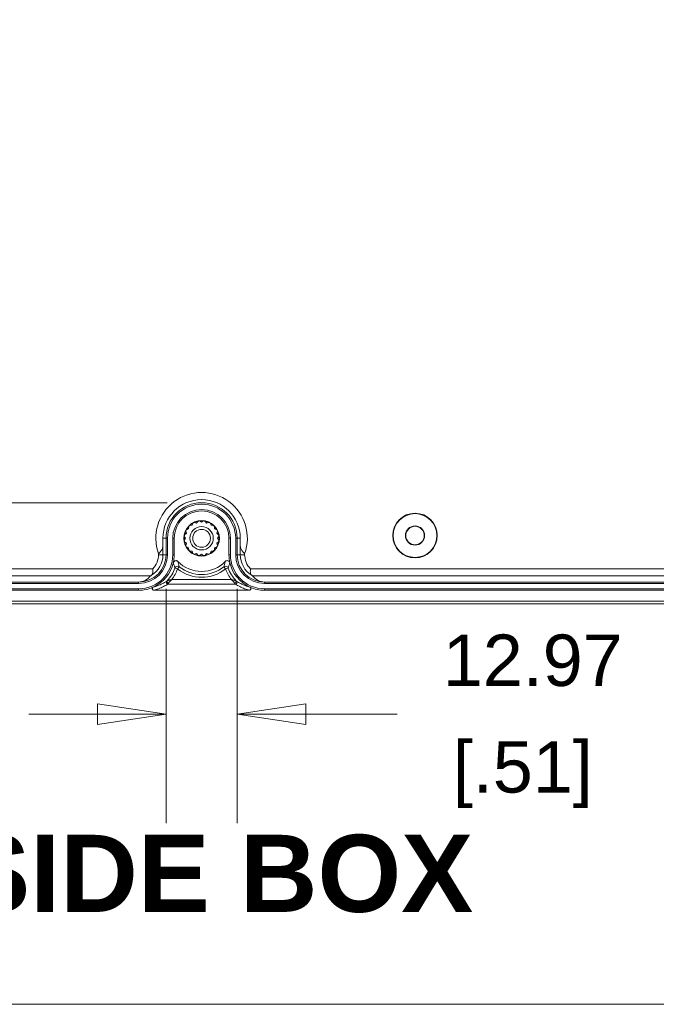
# Model space of a CAD drawing. Header units: millimetres. Extents: x 32 to 1714, y 32 to 1317.
# Tile 3 of 28: x 298 to 414, y 48 to 227. Entities that reach past the tile are written whole.
import ezdxf

# ---------------------------------------------------------------- set-up
doc = ezdxf.new("R2010")
doc.units = ezdxf.units.MM
doc.header["$LTSCALE"] = 6.25
for name, color, linetype, lineweight in [('Dimension (ANSI)', 7, 'Continuous', 9), ('Sketch Geometry (ANSI)', 7, 'Continuous', 9), ('Symbol (ANSI)', 7, 'Continuous', 9), ('Visible (ANSI)', 7, 'Continuous', 9), ('Visible Narrow (ANSI)', 7, 'Continuous', 9)]:
    doc.layers.add(name, color=color, linetype=linetype, lineweight=lineweight)
doc.styles.add('Label Text (ANSI)', font='arialbd.ttf')
doc.styles.add('Note Text (ANSI)', font='arial.ttf')
doc.dimstyles.new('Default - mm_inch (ANSI)', dxfattribs={"dimscale": 6.25, "dimtxt": 1.5, "dimasz": 2, "dimexe": 3.175, "dimexo": 1, "dimgap": 0.8, "dimtad": 0, "dimtih": 1, "dimtoh": 1, "dimrnd": 1e-08, "dimzin": 4, "dimdsep": 46, "dimtxsty": 'Note Text (ANSI)', "dimblk": 'Filled-1', "dimcen": 0.09, "dimdle": 10, "dimclrd": 256, "dimclre": 256, "dimclrt": 256, "dimadec": 1, "dimazin": 0, "dimtfac": 1.333333, "dimtofl": 0, "dimtmove": 0, "dimatfit": 3, "dimfxl": 1, "dimtolj": 1, "dimtzin": 0, "dimlwd": -1, "dimlwe": -1, "dimarcsym": 0})

# ---------------------------------------------------------------- blocks, each defined once
blk = doc.blocks.new('Borders Default Border')
at = {"layer": 'Sketch Geometry (ANSI)', "flags": 128}
blk.add_lwpolyline([(7.62, 7.62), (7.62, 208.28), (271.78, 208.28), (271.78, 7.62), (7.62, 7.62)], dxfattribs=at)
blk = doc.blocks.new('Filled-1')
at = {"color": 0}
for p, q in [((0, 0), (-1, 0.15)), ((-1, 0.15), (-1, -0.15)), ((-1, 0), (0, 0)), ((-1, -0.15), (0, 0))]:
    blk.add_line(p, q, dxfattribs=at)
at = {"color": 0, "flags": 128}
blk.add_lwpolyline([(-1, -0.15), (0, 0), (-1, 0.15), (-1, -0.15)], dxfattribs=at)
at = {"color": 0}
blk.add_solid([(-1, -0.15), (0, 0), (-1, 0.15), (-1, -0.15)], dxfattribs=at)
blk = doc.blocks.new('*D35')
at = {"layer": 'Defpoints', "color": 0, "transparency": 16777216}
for p in [(330.94, 341.63), (274.22, 139.08), (330.94, 139.08)]:
    blk.add_point(p, dxfattribs=at)
at = {"layer": 'Dimension (ANSI)', "transparency": 16777216}
for p, q in [((324.69, 341.63), (254.38, 341.63)), ((274.22, 329.13), (274.22, 280.92)), ((274.22, 151.58), (274.22, 239.33)), ((324.69, 139.08), (254.38, 139.08))]:
    blk.add_line(p, q, dxfattribs=at)
at = {"layer": 'Dimension (ANSI)', "transparency": 16777216, "xscale": 12.5, "yscale": 12.5, "zscale": 12.5}
for p, rotation in [((274.22, 341.63), 90), ((274.22, 139.08), 270)]:
    blk.add_blockref('Filled-1', p, dxfattribs=dict(at, rotation=rotation))
at = {"layer": 'Dimension (ANSI)', "transparency": 16777216, "char_height": 9.375, "attachment_point": 5, "style": 'Note Text (ANSI)'}
for s, insert in [('\\A1; 202.54', (274.22, 269.91)), ('\\A1;[7.97]', (274.22, 249.12))]:
    blk.add_mtext(s, dxfattribs=dict(at, insert=insert))
blk = doc.blocks.new('*D38')
at = {"layer": 'Defpoints', "color": 0, "transparency": 16777216}
for p in [(324.45, 129.6), (337.42, 129.6), (337.42, 100.51)]:
    blk.add_point(p, dxfattribs=at)
at = {"layer": 'Dimension (ANSI)', "transparency": 16777216}
for p, q in [((324.45, 123.35), (324.45, 80.66)), ((337.42, 123.35), (337.42, 80.66)), ((311.95, 100.51), (299.45, 100.51)), ((349.92, 100.51), (366.59, 100.51))]:
    blk.add_line(p, q, dxfattribs=at)
at = {"layer": 'Dimension (ANSI)', "transparency": 16777216, "xscale": 12.5, "yscale": 12.5, "zscale": 12.5}
blk.add_blockref('Filled-1', (324.45, 100.51), dxfattribs=at)
at = {"layer": 'Dimension (ANSI)', "transparency": 16777216, "xscale": 12.5, "yscale": 12.5, "zscale": 12.5, "rotation": 180}
blk.add_blockref('Filled-1', (337.42, 100.51), dxfattribs=at)
at = {"layer": 'Dimension (ANSI)', "transparency": 16777216, "char_height": 9.375, "attachment_point": 5, "style": 'Note Text (ANSI)'}
for s, insert in [('\\A1; 12.97', (389.5, 110.29)), ('\\A1;[.51]', (389.5, 89.5))]:
    blk.add_mtext(s, dxfattribs=dict(at, insert=insert))

msp = doc.modelspace()

# ---------------------------------------------------------------- linework, layer by layer
at = {"layer": 'Visible (ANSI)'}
for p, q in [((328.5919, 134.7362), (328.5749, 134.3138)), ((329.2211, 134.9601), (328.7987, 134.943)), ((329.3678, 135.3565), (329.2211, 134.9601)), ((330.0354, 135.375), (329.6284, 135.4893)), ((330.2974, 135.7066), (330.0354, 135.375)), ((330.938, 135.5179), (330.5863, 135.7524)), ((331.2897, 135.7524), (330.938, 135.5179)), ((331.8406, 135.375), (331.5786, 135.7066)), ((332.2476, 135.4893), (331.8406, 135.375)), ((332.6549, 134.9601), (332.5082, 135.3565)), ((333.0773, 134.943), (332.6549, 134.9601)), ((333.3011, 134.3138), (333.2841, 134.7362)), ((327.7825, 132.9486), (328.017, 132.5969)), ((328.16, 133.4996), (327.8283, 133.2375)), ((328.0457, 133.9065), (328.16, 133.4996)), ((328.5749, 134.3138), (328.1785, 134.1671)), ((333.6975, 134.1671), (333.3011, 134.3138)), ((333.716, 133.4996), (333.8303, 133.9065)), ((334.0477, 133.2375), (333.716, 133.4996)), ((333.859, 132.5969), (334.0935, 132.9486)), ((324.4526, 132.5969), (324.4526, 129.6037)), ((324.7221, 132.5969), (324.7221, 129.6037)), ((325.6797, 132.5969), (325.6797, 129.6037)), ((325.9493, 132.5969), (325.9493, 129.6037)), ((328.017, 132.5969), (327.7825, 132.2452)), ((327.8283, 131.9563), (328.16, 131.6943)), ((328.16, 131.6943), (328.0457, 131.2874)), ((333.716, 131.6943), (334.0477, 131.9563)), ((333.8303, 131.2874), (333.716, 131.6943)), ((334.0935, 132.2452), (333.859, 132.5969)), ((335.9268, 129.6037), (335.9268, 132.5969)), ((336.1963, 129.6037), (336.1963, 132.5969)), ((337.1539, 129.6037), (337.1539, 132.5969)), ((337.4234, 129.6037), (337.4234, 132.5969)), ((328.1785, 131.0267), (328.5749, 130.88)), ((328.5749, 130.88), (328.5919, 130.4577)), ((328.7987, 130.2508), (329.2211, 130.2338)), ((329.2211, 130.2338), (329.3678, 129.8374)), ((329.6284, 129.7046), (330.0354, 129.8189)), ((330.0354, 129.8189), (330.2974, 129.4872)), ((330.5863, 129.4415), (330.938, 129.6759)), ((330.938, 129.6759), (331.2897, 129.4415)), ((331.5786, 129.4872), (331.8406, 129.8189)), ((331.8406, 129.8189), (332.2476, 129.7046)), ((332.5082, 129.8374), (332.6549, 130.2338)), ((332.6549, 130.2338), (333.0773, 130.2508)), ((333.2841, 130.4577), (333.3011, 130.88)), ((333.3011, 130.88), (333.6975, 131.0267)), ((319.4639, 124.3454), (206.0247, 124.3454)), ((319.4639, 124.6149), (206.0253, 124.6149)), ((455.8507, 124.6149), (342.4121, 124.6149)), ((455.8513, 124.3454), (342.4121, 124.3454)), ((319.4639, 123.3878), (206.0247, 123.3878)), ((319.4639, 123.1183), (206.0247, 123.1183)), ((339.6258, 123.1183), (322.2503, 123.1183)), ((455.8513, 123.3878), (342.4121, 123.3878)), ((455.8513, 123.1183), (342.4121, 123.1183)), ((189.2563, 121.1228), (472.6197, 121.1228)), ((189.2563, 121.1097), (472.6197, 121.1097)), ((472.6023, 120.6413), (189.2737, 120.6413))]:
    msp.add_line(p, q, dxfattribs=at)
for centre, radius in [((369.8503, 133.0958), 4.0694), ((369.8503, 133.0958), 3.991), ((330.938, 132.5969), 3.2427), ((330.938, 132.5969), 3.2392), ((330.938, 132.5969), 2.1336), ((369.8503, 133.0958), 1.7461), ((369.8503, 133.0958), 1.6851), ((330.938, 132.5969), 1.6256)]:
    msp.add_circle(centre, radius, dxfattribs=at)
for centre, radius, start, end in [((330.938, 132.5969), 6.4854, 0, 180), ((330.938, 132.5969), 6.2159, 0, 180), ((330.938, 132.5969), 5.2583, 0, 180), ((330.938, 132.5969), 4.9887, 0, 180), ((330.938, 132.5969), 3.175, 132.35966, 137.64034), ((330.938, 132.5969), 3.175, 114.35966, 119.64034), ((330.938, 132.5969), 3.175, 96.35966, 101.64034), ((330.938, 132.5969), 3.175, 78.35966, 83.64034), ((330.938, 132.5969), 3.175, 60.35966, 65.64034), ((330.938, 132.5969), 3.175, 42.35966, 47.64034), ((330.938, 132.5969), 3.175, 168.35966, 173.64034), ((330.938, 132.5969), 3.175, 150.35966, 155.64034), ((330.938, 132.5969), 3.175, 24.35966, 29.64034), ((330.938, 132.5969), 3.175, 6.35966, 11.64034), ((330.938, 132.5969), 3.175, 186.35966, 191.64034), ((330.938, 132.5969), 3.175, 204.35966, 209.64034), ((330.938, 132.5969), 3.175, 330.35966, 335.64034), ((330.938, 132.5969), 3.175, 348.35966, 353.64034), ((319.4639, 129.6037), 4.9887, 270, 0), ((319.4639, 129.6037), 5.2583, 270, 0), ((319.4639, 129.6037), 6.2159, 270, 0), ((319.4639, 129.6037), 6.4854, 346.89377, 0), ((330.938, 132.5969), 3.175, 222.35966, 227.64034), ((330.938, 132.5969), 3.175, 240.35966, 245.64034), ((330.938, 132.5969), 3.175, 258.35966, 263.64034), ((330.938, 132.5969), 3.175, 276.35966, 281.64034), ((330.938, 132.5969), 3.175, 294.35966, 299.64034), ((330.938, 132.5969), 3.175, 312.35966, 317.64034), ((342.4121, 129.6037), 6.4854, 180, 193.10623), ((342.4121, 129.6037), 6.2159, 180, 270), ((342.4121, 129.6037), 5.2583, 180, 270), ((342.4121, 129.6037), 4.9887, 180, 270), ((319.4639, 129.6037), 6.4854, 294.249415, 346.89377), ((330.938, 132.5969), 6.0414, 224.412435, 315.587565), ((342.4121, 129.6037), 6.4854, 193.10623, 245.750585), ((319.4639, 129.6037), 6.4854, 270, 294.249415), ((342.4121, 129.6037), 6.4854, 245.750585, 270)]:
    msp.add_arc(centre, radius, start, end, dxfattribs=at)
for centre, start_param, end_param in [((319.4639, 127.9408), 3.14159265, 3.99012242), ((342.4121, 127.9408), 2.29306288, 3.14159265)]:
    msp.add_ellipse(centre, major_axis=(0, 3.3259), ratio=0.86604739, start_param=start_param, end_param=end_param, dxfattribs=at)
for points in [[(328.1785, 134.1671), (328.2928, 134.368), (328.4292, 134.5563), (328.5844, 134.7277)], [(328.7987, 134.943), (328.9696, 135.0988), (329.1575, 135.2357), (329.358, 135.3507)], [(329.6284, 135.4893), (329.839, 135.5846), (330.0601, 135.6567), (330.2863, 135.7042)], [(330.5863, 135.7524), (330.8161, 135.778), (331.0486, 135.7783), (331.2784, 135.7535)], [(331.5786, 135.7066), (331.805, 135.66), (332.0263, 135.5884), (332.2372, 135.4938)], [(332.5082, 135.3565), (332.7091, 135.2421), (332.8974, 135.1057), (333.0688, 134.9506)], [(333.2841, 134.7362), (333.4399, 134.5654), (333.5767, 134.3774), (333.6918, 134.1769)], [(327.7825, 132.2452), (327.7569, 132.475), (327.7567, 132.7075), (327.7814, 132.9373)], [(327.8283, 133.2375), (327.8749, 133.4639), (327.9466, 133.6852), (328.0411, 133.8961)], [(333.8303, 133.9065), (333.9257, 133.6959), (333.9978, 133.4749), (334.0453, 133.2486)], [(334.0935, 132.9486), (334.1191, 132.7189), (334.1193, 132.4864), (334.0946, 132.2565)], [(323.8892, 132.5969), (323.8878, 132.2206), (323.8863, 131.8236), (323.8849, 131.4151)], [(328.0457, 131.2874), (327.9503, 131.4979), (327.8782, 131.719), (327.8307, 131.9452)], [(334.0477, 131.9563), (334.0011, 131.7299), (333.9295, 131.5087), (333.8349, 131.2977)], [(337.9912, 131.4151), (337.9897, 131.8236), (337.9882, 132.2206), (337.9868, 132.5969)], [(328.5919, 130.4577), (328.4362, 130.6285), (328.2993, 130.8164), (328.1842, 131.0169)], [(329.3678, 129.8374), (329.1669, 129.9517), (328.9786, 130.0882), (328.8072, 130.2433)], [(330.2974, 129.4872), (330.071, 129.5339), (329.8498, 129.6055), (329.6388, 129.7)], [(331.2897, 129.4415), (331.06, 129.4159), (330.8274, 129.4156), (330.5976, 129.4403)], [(332.2476, 129.7046), (332.037, 129.6092), (331.8159, 129.5371), (331.5897, 129.4896)], [(333.0773, 130.2508), (332.9065, 130.0951), (332.7185, 129.9582), (332.518, 129.8431)], [(333.6975, 131.0267), (333.5832, 130.8258), (333.4468, 130.6375), (333.2917, 130.4661)]]:
    msp.add_open_spline(points, degree=3, dxfattribs=at)
for points, knots in [([(323.0867, 129.7667), (323.088, 129.768), (323.0894, 129.7694), (323.2401, 129.9179), (323.3826, 130.0625), (323.6374, 130.3858), (323.7373, 130.5559), (323.8632, 130.9518), (323.884, 131.1607), (323.8849, 131.4151)], [-0.240631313, -0.240631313, -0.240631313, -0.240631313, -0.239946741, -0.239946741, -0.164716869, -0.164716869, -0.082333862, -0.082333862, 0, 0, 0, 0]), ([(337.9912, 131.4151), (337.992, 131.1607), (338.0128, 130.9518), (338.1387, 130.5559), (338.2386, 130.3858), (338.4934, 130.0625), (338.6359, 129.9179), (338.7866, 129.7694), (338.788, 129.768), (338.7893, 129.7667)], [-0.201034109, -0.201034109, -0.201034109, -0.201034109, -0.13205249, -0.13205249, -0.063029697, -0.063029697, 0, 0, 0.000573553, 0.000573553, 0.000573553, 0.000573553]), ([(326.6225, 128.3691), (326.5771, 128.4155), (326.523, 128.4526), (326.4036, 128.5039), (326.3395, 128.5177), (326.2096, 128.5198), (326.145, 128.5082), (326.0241, 128.4609), (325.9688, 128.4257), (325.8868, 128.3475), (325.8569, 128.3093), (325.809, 128.2253), (325.7913, 128.1801), (325.7803, 128.1331)], [0, 0, 0, 0, 0.019536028, 0.019536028, 0.039068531, 0.039068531, 0.058598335, 0.058598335, 0.078127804, 0.078127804, 0.092653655, 0.092653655, 0.107179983, 0.107179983, 0.107179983, 0.107179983]), ([(336.0957, 128.1331), (336.081, 128.1964), (336.054, 128.2562), (335.9787, 128.362), (335.9311, 128.4071), (335.8212, 128.4765), (335.7601, 128.5001), (335.6321, 128.5225), (335.5665, 128.5212), (335.4559, 128.4969), (335.4105, 128.4798), (335.3259, 128.433), (335.2873, 128.4036), (335.2535, 128.3691)], [0, 0, 0, 0, 0.019536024, 0.019536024, 0.039068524, 0.039068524, 0.058598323, 0.058598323, 0.078127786, 0.078127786, 0.092653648, 0.092653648, 0.107179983, 0.107179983, 0.107179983, 0.107179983]), ([(321.7908, 125.8446), (321.7871, 125.8423), (321.7834, 125.8399), (321.7337, 125.8086), (321.6947, 125.785), (321.6414, 125.7528), (321.6262, 125.7436), (321.6251, 125.7421)], [0.3992940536, 0.3992940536, 0.3992940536, 0.3992940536, 0.4013609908, 0.4013609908, 0.4275592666, 0.4275592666, 0.4524764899, 0.4524764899, 0.4524764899, 0.4524764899]), ([(321.7908, 125.8446), (321.8293, 125.869), (321.8631, 125.8987), (321.9503, 126.0045), (321.9893, 126.0948), (322.0401, 126.3164), (322.0504, 126.4448), (322.0506, 126.7283), (322.0397, 126.8806), (322.023, 127.0356), (322.0228, 127.0373), (322.0226, 127.039)], [0.085748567, 0.085748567, 0.085748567, 0.085748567, 0.112892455, 0.112892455, 0.165905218, 0.165905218, 0.220048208, 0.220048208, 0.276113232, 0.276113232, 0.27673572, 0.27673572, 0.27673572, 0.27673572]), ([(339.8534, 127.039), (339.8532, 127.0373), (339.853, 127.0356), (339.8363, 126.8806), (339.8254, 126.7283), (339.8256, 126.4448), (339.8359, 126.3164), (339.8867, 126.0948), (339.9257, 126.0045), (340.0129, 125.8987), (340.0467, 125.869), (340.0852, 125.8446)], [-0.000514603, -0.000514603, -0.000514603, -0.000514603, 0, 0, 0.046348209, 0.046348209, 0.091107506, 0.091107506, 0.134932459, 0.134932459, 0.157371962, 0.157371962, 0.157371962, 0.157371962]), ([(340.2509, 125.7421), (340.2498, 125.7436), (340.2346, 125.7528), (340.1814, 125.785), (340.1423, 125.8086), (340.0926, 125.8399), (340.0889, 125.8423), (340.0852, 125.8446)], [0.4578740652, 0.4578740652, 0.4578740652, 0.4578740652, 0.4827912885, 0.4827912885, 0.5089895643, 0.5089895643, 0.5110565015, 0.5110565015, 0.5110565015, 0.5110565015]), ([(322.1275, 123.6905), (322.0918, 123.6745), (322.0596, 123.6516), (322.0059, 123.5948), (321.9848, 123.5615), (321.9567, 123.4887), (321.9499, 123.4499), (321.9516, 123.3721), (321.96, 123.3337), (321.9911, 123.2623), (322.0135, 123.23), (322.0694, 123.1758), (322.1024, 123.1544), (322.1741, 123.1256), (322.212, 123.1183), (322.2503, 123.1183)], [0, 0, 0, 0, 0.0117617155, 0.0117617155, 0.0235058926, 0.0235058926, 0.0352252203, 0.0352252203, 0.0469267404, 0.0469267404, 0.0586277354, 0.0586277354, 0.070345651, 0.070345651, 0.0818546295, 0.0818546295, 0.0818546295, 0.0818546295]), ([(339.6258, 123.1183), (339.6649, 123.1183), (339.7036, 123.1259), (339.7759, 123.1556), (339.8087, 123.1773), (339.8642, 123.2321), (339.8863, 123.2647), (339.9167, 123.3363), (339.9248, 123.3747), (339.9258, 123.4526), (339.9186, 123.4912), (339.89, 123.5637), (339.8687, 123.5968), (339.8151, 123.6525), (339.7835, 123.6748), (339.7485, 123.6905)], [0, 0, 0, 0, 0.0117567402, 0.0117567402, 0.0234915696, 0.0234915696, 0.0352024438, 0.0352024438, 0.046901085, 0.046901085, 0.0586062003, 0.0586062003, 0.0703326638, 0.0703326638, 0.0818542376, 0.0818542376, 0.0818542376, 0.0818542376])]:
    msp.add_open_spline(points, degree=3, knots=knots, dxfattribs=at)
at = {"layer": 'Visible Narrow (ANSI)'}
for p, q in [((323.8849, 129.6037), (323.8849, 131.4151)), ((324.4526, 132.5969), (323.8892, 132.5969)), ((324.4526, 132.5969), (324.7221, 132.5969)), ((325.9493, 132.5969), (325.6797, 132.5969)), ((335.9268, 132.5969), (336.1963, 132.5969)), ((337.4234, 132.5969), (337.1539, 132.5969)), ((337.4234, 132.5969), (337.9868, 132.5969)), ((337.9912, 131.4151), (337.9912, 129.6037)), ((323.0867, 129.7667), (323.0867, 129.6037)), ((323.8849, 129.6037), (323.0867, 129.6037)), ((324.4526, 129.6037), (323.8849, 129.6037)), ((324.4526, 129.6037), (324.7221, 129.6037)), ((325.9493, 129.6037), (325.6797, 129.6037)), ((335.9268, 129.6037), (336.1963, 129.6037)), ((337.4234, 129.6037), (337.1539, 129.6037)), ((337.9912, 129.6037), (337.4234, 129.6037)), ((338.7893, 129.6037), (337.9912, 129.6037)), ((338.7893, 129.6037), (338.7893, 129.7667)), ((322.0226, 127.039), (204.5634, 127.039)), ((205.4614, 125.7421), (321.6251, 125.7421)), ((326.5549, 126.9979), (326.0866, 127.17)), ((326.8624, 127.3908), (326.5549, 126.9979)), ((335.3211, 126.9979), (335.0136, 127.3908)), ((335.7894, 127.17), (335.3211, 126.9979)), ((457.3126, 127.039), (339.8534, 127.039)), ((340.2509, 125.7421), (456.4146, 125.7421)), ((319.4639, 124.6149), (319.4639, 124.3454)), ((324.8074, 124.2541), (337.0686, 124.2541)), ((336.3826, 125.0521), (325.4934, 125.0521)), ((342.4121, 124.6149), (342.4121, 124.3454)), ((319.4639, 123.1183), (319.4639, 123.3878)), ((342.4121, 123.1183), (342.4121, 123.3878))]:
    msp.add_line(p, q, dxfattribs=at)
for centre, radius, start, end in [((330.938, 132.5969), 8.3459, 340.176914, 199.823086), ((330.938, 132.5969), 7.0488, 0, 180), ((319.4639, 129.6037), 4.421, 301.758339, 0), ((319.4639, 129.6037), 3.6228, 314.933677, 0), ((342.4121, 129.6037), 4.421, 180, 238.241661), ((342.4121, 129.6037), 3.6228, 180, 225.066323), ((319.4639, 129.6037), 7.0557, 317.707467, 339.823068), ((319.4639, 129.6037), 7.5546, 322.951776, 339.823068), ((330.938, 132.5969), 7.1106, 231.944516, 308.055484), ((330.938, 132.5969), 6.6117, 231.944516, 308.055484), ((342.4121, 129.6037), 7.5546, 200.176932, 217.048224), ((342.4121, 129.6037), 7.0557, 200.176932, 222.292533)]:
    msp.add_arc(centre, radius, start, end, dxfattribs=at)
for centre, major_axis, ratio, start_param, end_param in [((326.5549, 126.9979), (0.3075, 0.3928), 0.99996628, 0, 1.88273135), ((335.3211, 126.9979), (0.4682, 0.1721), 0.99996628, 0, 1.88273135), ((324.8074, 124.5533), (-0.1563, 0.2553), 0.99944185, 0.26429044, 2.59189561), ((324.9046, 124.6543), (-0.2197, 0.2033), 0.69618531, 0.01215658, 2.14305935), ((336.9715, 124.6543), (0.2197, 0.2033), 0.69618531, 4.14012596, 6.27102872), ((337.0686, 124.5533), (0.1563, 0.2553), 0.99944185, 3.6912897, 6.01889487)]:
    msp.add_ellipse(centre, major_axis=major_axis, ratio=ratio, start_param=start_param, end_param=end_param, dxfattribs=at)
for points, knots in [([(325.7803, 128.1331), (325.8082, 128.0447), (325.8352, 127.9592), (325.8887, 127.7901), (325.9152, 127.7067), (325.9412, 127.6253), (325.9671, 127.5438), (325.9925, 127.4642), (326.0409, 127.3128), (326.0639, 127.2408), (326.0866, 127.17)], [0.05026545, 0.05026545, 0.05026545, 0.05026545, 1.67534535, 1.67534535, 3.35069069, 3.35069069, 3.35069069, 5.02604595, 5.02604595, 6.60156943, 6.60156943, 6.60156943, 6.60156943]), ([(326.8624, 127.3908), (326.8446, 127.4627), (326.8265, 127.5359), (326.7887, 127.6898), (326.7688, 127.7706), (326.7485, 127.8534), (326.7282, 127.9362), (326.7075, 128.0209), (326.6656, 128.1926), (326.6444, 128.2794), (326.6225, 128.3691)], [-6.60156943, -6.60156943, -6.60156943, -6.60156943, -5.02604595, -5.02604595, -3.35069069, -3.35069069, -3.35069069, -1.67534535, -1.67534535, -0.05026545, -0.05026545, -0.05026545, -0.05026545]), ([(335.2535, 128.3691), (335.2318, 128.2801), (335.2108, 128.194), (335.1692, 128.0236), (335.1486, 127.9395), (335.1285, 127.8573), (335.108, 127.7738), (335.088, 127.6923), (335.0498, 127.5371), (335.0316, 127.4633), (335.0136, 127.3908)], [0.05026545, 0.05026545, 0.05026545, 0.05026545, 1.66225303, 1.66225303, 3.32450605, 3.32450605, 3.32450605, 5.01295363, 5.01295363, 6.60156943, 6.60156943, 6.60156943, 6.60156943]), ([(335.7894, 127.17), (335.8123, 127.2414), (335.8355, 127.314), (335.8843, 127.4667), (335.9099, 127.5469), (335.936, 127.6291), (335.9618, 127.71), (335.9881, 127.7928), (336.0413, 127.9606), (336.0681, 128.0454), (336.0957, 128.1331)], [-6.60156943, -6.60156943, -6.60156943, -6.60156943, -5.01295363, -5.01295363, -3.32450605, -3.32450605, -3.32450605, -1.66225303, -1.66225303, -0.05026545, -0.05026545, -0.05026545, -0.05026545]), ([(324.5899, 124.7589), (324.3267, 124.6016), (324.0584, 124.4566), (323.5073, 124.189), (323.2243, 124.067), (322.9379, 123.9586), (322.7986, 123.9059), (322.6585, 123.8563), (322.3882, 123.7675), (322.2581, 123.7276), (322.1275, 123.6905)], [-0.487609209, -0.487609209, -0.487609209, -0.487609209, -0.406684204, -0.406684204, -0.323991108, -0.323991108, -0.323991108, -0.283777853, -0.283777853, -0.24681912, -0.24681912, -0.24681912, -0.24681912]), ([(322.2503, 123.1183), (322.3866, 123.158), (322.5222, 123.2005), (322.8039, 123.2954), (322.9498, 123.3482), (323.0948, 123.4044), (323.3928, 123.52), (323.6867, 123.6498), (324.258, 123.9339), (324.5356, 124.0876), (324.8074, 124.2541)], [0.24680495, 0.24680495, 0.24680495, 0.24680495, 0.283777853, 0.283777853, 0.323991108, 0.323991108, 0.323991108, 0.406684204, 0.406684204, 0.487609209, 0.487609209, 0.487609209, 0.487609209]), ([(324.6831, 124.8558), (324.6603, 124.831), (324.64, 124.8096), (324.6118, 124.7804), (324.6023, 124.7707), (324.5927, 124.7614), (324.5905, 124.7593), (324.5899, 124.7589)], [-0.0333173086, -0.0333173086, -0.0333173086, -0.0333173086, -0.0186126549, -0.0186126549, -0.0071587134, -0.0071587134, 0, 0, 0, 0]), ([(325.4934, 125.0521), (325.421, 125.0387), (325.3488, 125.0258), (325.2089, 125.001), (325.1411, 124.989), (325.0176, 124.9656), (324.9611, 124.9544), (324.8664, 124.9325), (324.8271, 124.9224), (324.7639, 124.9019), (324.7384, 124.892), (324.7036, 124.873), (324.6919, 124.865), (324.6831, 124.8558)], [-0.0005130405, -0.0005130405, -0.0005130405, -0.0005130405, 0.0168947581, 0.0168947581, 0.0337936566, 0.0337936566, 0.0487892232, 0.0487892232, 0.0603242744, 0.0603242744, 0.0691973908, 0.0691973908, 0.0747430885, 0.0747430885, 0.0747430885, 0.0747430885]), ([(324.8074, 124.2541), (324.8081, 124.2547), (324.8104, 124.2581), (324.8203, 124.2737), (324.8302, 124.2899), (324.8596, 124.3386), (324.8807, 124.3744), (324.9046, 124.4157)], [0, 0, 0, 0, 0.0071587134, 0.0071587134, 0.0186126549, 0.0186126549, 0.0333173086, 0.0333173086, 0.0333173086, 0.0333173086]), ([(324.9046, 124.4157), (324.9135, 124.4312), (324.9242, 124.4469), (324.9541, 124.4876), (324.9747, 124.5125), (325.0241, 124.5695), (325.0538, 124.6017), (325.1239, 124.6758), (325.1646, 124.7176), (325.2523, 124.8068), (325.2996, 124.8544), (325.3958, 124.9519), (325.4448, 125.0019), (325.4934, 125.0521)], [-0.0747430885, -0.0747430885, -0.0747430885, -0.0747430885, -0.0691973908, -0.0691973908, -0.0603242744, -0.0603242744, -0.0487892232, -0.0487892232, -0.0337936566, -0.0337936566, -0.0168947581, -0.0168947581, 0.0005130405, 0.0005130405, 0.0005130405, 0.0005130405]), ([(337.1929, 124.8558), (337.1841, 124.865), (337.1724, 124.873), (337.1376, 124.892), (337.1121, 124.9018), (337.0489, 124.9224), (337.0096, 124.9325), (336.915, 124.9544), (336.8585, 124.9656), (336.735, 124.9889), (336.6672, 125.001), (336.5273, 125.0258), (336.455, 125.0387), (336.3826, 125.0521)], [0, 0, 0, 0, 0.0055447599, 0.0055447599, 0.0144163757, 0.0144163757, 0.0259494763, 0.0259494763, 0.040942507, 0.040942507, 0.057845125, 0.057845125, 0.0752561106, 0.0752561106, 0.0752561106, 0.0752561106]), ([(336.3826, 125.0521), (336.4312, 125.0018), (336.4802, 124.9519), (336.5765, 124.8544), (336.6237, 124.8068), (336.7114, 124.7176), (336.7522, 124.6758), (336.8222, 124.6017), (336.8519, 124.5695), (336.9013, 124.5125), (336.9219, 124.4876), (336.9519, 124.4469), (336.9625, 124.4312), (336.9715, 124.4157)], [-0.0752561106, -0.0752561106, -0.0752561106, -0.0752561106, -0.057845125, -0.057845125, -0.040942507, -0.040942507, -0.0259494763, -0.0259494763, -0.0144163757, -0.0144163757, -0.0055447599, -0.0055447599, 0, 0, 0, 0]), ([(336.9715, 124.4157), (336.9795, 124.4018), (336.9872, 124.3886), (337.0204, 124.3319), (337.0416, 124.2966), (337.0627, 124.2625), (337.0676, 124.2551), (337.0686, 124.2541)], [0, 0, 0, 0, 0.0049387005, 0.0049387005, 0.0224024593, 0.0224024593, 0.0333173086, 0.0333173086, 0.0333173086, 0.0333173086]), ([(337.0686, 124.2541), (337.3404, 124.0876), (337.618, 123.9339), (338.1893, 123.6498), (338.4832, 123.52), (338.7812, 123.4044), (338.9262, 123.3482), (339.0721, 123.2954), (339.3538, 123.2005), (339.4894, 123.158), (339.6258, 123.1183)], [-0.487609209, -0.487609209, -0.487609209, -0.487609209, -0.406684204, -0.406684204, -0.323991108, -0.323991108, -0.323991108, -0.283777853, -0.283777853, -0.24680495, -0.24680495, -0.24680495, -0.24680495]), ([(337.2861, 124.7589), (337.2851, 124.7595), (337.2805, 124.764), (337.2602, 124.7844), (337.2398, 124.8055), (337.2079, 124.8395), (337.2006, 124.8475), (337.1929, 124.8558)], [-0.0333173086, -0.0333173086, -0.0333173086, -0.0333173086, -0.0224024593, -0.0224024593, -0.0049387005, -0.0049387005, 0, 0, 0, 0]), ([(339.7485, 123.6905), (339.6179, 123.7276), (339.4879, 123.7675), (339.2175, 123.8563), (339.0774, 123.9059), (338.9381, 123.9586), (338.6517, 124.067), (338.3687, 124.189), (337.8176, 124.4566), (337.5493, 124.6016), (337.2861, 124.7589)], [0.24681912, 0.24681912, 0.24681912, 0.24681912, 0.283777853, 0.283777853, 0.323991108, 0.323991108, 0.323991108, 0.406684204, 0.406684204, 0.487609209, 0.487609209, 0.487609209, 0.487609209])]:
    msp.add_open_spline(points, degree=3, knots=knots, dxfattribs=at)

# ---------------------------------------------------------------- block references
at = {"xscale": 6.25, "yscale": 6.25, "zscale": 6.25}
msp.add_blockref('Borders Default Border', (0, 0), dxfattribs=at)

# ---------------------------------------------------------------- texts
at = {"layer": 'Symbol (ANSI)', "insert": (266.9347, 64.2706), "char_height": 14.0625, "attachment_point": 7, "style": 'Label Text (ANSI)'}
msp.add_mtext('INSIDE BOX', dxfattribs=at)

# ---------------------------------------------------------------- dimensions: what is measured, and where the dimension line sits
at = {"layer": 'Dimension (ANSI)'}
for base, p1, p2, angle, text, override, picture, middle in [((274.2196, 139.0823), (330.938, 341.6256), (330.938, 139.0823), 90, ' <>\\X[7.97]', {"dimgap": 0.8, "dimdec": 2, "dimpost": '\\X', "dimtol": 0, "dimlim": 0, "dimtp": 0, "dimtm": 0, "dimtdec": 2, "dimatfit": 1}, '*D35', (274.2196, 260.1256)), ((337.4234, 100.5056), (324.4526, 129.6037), (337.4234, 129.6037), 180, ' <>\\X[.51]', {"dimgap": 0.8, "dimtih": 0, "dimtoh": 0, "dimdec": 2, "dimpost": '\\X', "dimtol": 0, "dimlim": 0, "dimtp": 0, "dimtm": 0, "dimtdec": 2, "dimatfit": 1}, '*D38', (389.4952, 100.5056))]:
    dim = msp.add_linear_dim(base=base, p1=p1, p2=p2, angle=angle, text=text, dimstyle='Default - mm_inch (ANSI)', override=override, dxfattribs=at)
    dim.commit()
    dim.dimension.update_dxf_attribs({"geometry": picture, "text_midpoint": middle, "dimtype": 160})

doc.saveas('drawing.dxf')
